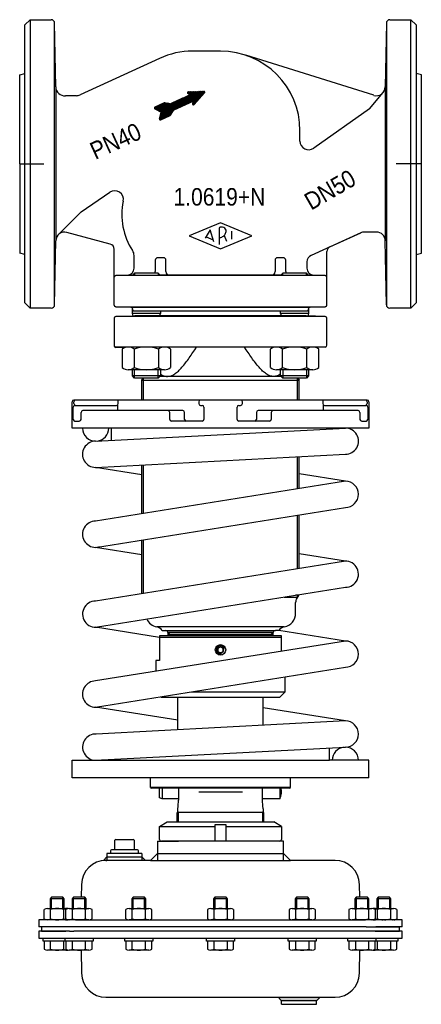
# Model space of a CAD drawing. Extents: x 961 to 1191, y -268 to 295.
import ezdxf
from ezdxf.enums import TextEntityAlignment as Align

# ---------------------------------------------------------------- set-up
doc = ezdxf.new("R2010")
doc.units = 0
doc.layers.get('0').update_dxf_attribs({"linetype": 'CONTINUOUS'})

# ---------------------------------------------------------------- blocks, each defined once
blk = doc.blocks.new('*X0')
at = {"color": 7}
for p, q in [((1064.6, 250.82), (1057.12, 253.59)), ((1064.71, 250.94), (1057.19, 253.73)), ((1064.82, 251.06), (1057.31, 253.84)), ((1064.93, 251.18), (1057.51, 253.93)), ((1065.04, 251.3), (1057.89, 253.95)), ((1065.15, 251.42), (1058.3, 253.96)), ((1065.25, 251.54), (1058.7, 253.97)), ((1065.36, 251.66), (1059.1, 253.98)), ((1065.47, 251.78), (1059.5, 253.99)), ((1065.58, 251.9), (1059.9, 254)), ((1065.69, 252.02), (1060.3, 254.01)), ((1065.8, 252.14), (1060.7, 254.02)), ((1065.91, 252.26), (1061.1, 254.04)), ((1066.02, 252.38), (1061.51, 254.05)), ((1066.12, 252.5), (1061.91, 254.06)), ((1066.23, 252.61), (1062.31, 254.07)), ((1066.34, 252.73), (1062.71, 254.08)), ((1066.45, 252.85), (1063.11, 254.09)), ((1066.56, 252.97), (1063.51, 254.1)), ((1066.67, 253.09), (1063.91, 254.11)), ((1066.78, 253.21), (1064.31, 254.13)), ((1066.89, 253.33), (1064.72, 254.14)), ((1066.98, 253.46), (1065.12, 254.15)), ((1067.03, 253.6), (1065.52, 254.16)), ((1067.03, 253.76), (1065.92, 254.17)), ((1066.96, 253.94), (1066.32, 254.18)), ((1054.46, 245.94), (1049.15, 247.91)), ((1054.65, 246.03), (1049.34, 248)), ((1054.84, 246.12), (1049.54, 248.08)), ((1055.03, 246.21), (1049.73, 248.17)), ((1055.23, 246.3), (1049.92, 248.26)), ((1055.42, 246.38), (1050.12, 248.35)), ((1055.61, 246.47), (1050.31, 248.44)), ((1055.81, 246.56), (1050.5, 248.53)), ((1056, 246.65), (1050.69, 248.62)), ((1056.19, 246.74), (1050.89, 248.7)), ((1056.38, 246.83), (1051.08, 248.79)), ((1056.58, 246.92), (1051.27, 248.88)), ((1056.77, 247), (1051.47, 248.97)), ((1056.96, 247.09), (1051.66, 249.06)), ((1057.16, 247.18), (1051.85, 249.15)), ((1057.35, 247.27), (1052.04, 249.24)), ((1057.54, 247.36), (1052.24, 249.32)), ((1057.73, 247.45), (1052.43, 249.41)), ((1057.93, 247.54), (1052.62, 249.5)), ((1058.12, 247.62), (1052.81, 249.59)), ((1058.31, 247.71), (1053.01, 249.68)), ((1058.5, 247.8), (1053.2, 249.77)), ((1058.7, 247.89), (1053.39, 249.86)), ((1058.89, 247.98), (1053.59, 249.94)), ((1059.08, 248.07), (1053.78, 250.03)), ((1059.28, 248.15), (1053.97, 250.12)), ((1059.47, 248.24), (1054.16, 250.21)), ((1059.66, 248.33), (1054.36, 250.3)), ((1059.85, 248.42), (1054.55, 250.39)), ((1060.05, 248.51), (1054.74, 250.47)), ((1061.99, 247.95), (1054.94, 250.56)), ((1062.1, 248.07), (1055.13, 250.65)), ((1062.21, 248.19), (1055.32, 250.74)), ((1062.32, 248.31), (1055.51, 250.83)), ((1062.43, 248.43), (1055.71, 250.92)), ((1062.53, 248.55), (1055.9, 251.01)), ((1062.64, 248.67), (1056.09, 251.09)), ((1062.75, 248.79), (1056.29, 251.18)), ((1062.86, 248.91), (1056.48, 251.27)), ((1062.97, 249.03), (1056.67, 251.36)), ((1063.08, 249.14), (1056.86, 251.45)), ((1063.19, 249.26), (1057.06, 251.54)), ((1064.49, 250.7), (1057.1, 253.44)), ((1064.38, 250.58), (1057.13, 253.27)), ((1063.3, 249.38), (1057.25, 251.63)), ((1064.28, 250.46), (1057.28, 253.05)), ((1063.4, 249.5), (1057.44, 251.71)), ((1063.51, 249.62), (1057.63, 251.8)), ((1064.17, 250.34), (1057.75, 252.72)), ((1063.62, 249.74), (1057.83, 251.89)), ((1063.73, 249.86), (1058.02, 251.98)), ((1063.84, 249.98), (1058.21, 252.07)), ((1064.06, 250.22), (1058.23, 252.38)), ((1063.95, 250.1), (1058.41, 252.16)), ((1061.45, 247.35), (1060.09, 247.85)), ((1061.56, 247.47), (1060.11, 248.01)), ((1061.66, 247.59), (1060.12, 248.16)), ((1061.77, 247.71), (1060.14, 248.31)), ((1061.88, 247.83), (1060.15, 248.47)), ((1047.77, 241.22), (1038.22, 244.76)), ((1047.85, 241.35), (1038.24, 244.91)), ((1047.69, 241.09), (1038.25, 244.59)), ((1047.93, 241.48), (1038.3, 245.05)), ((1047.61, 240.96), (1038.41, 244.37)), ((1048.01, 241.61), (1038.42, 245.17)), ((1048.09, 241.74), (1038.6, 245.26)), ((1048.17, 241.87), (1038.79, 245.35)), ((1048.25, 242), (1038.98, 245.44)), ((1048.33, 242.13), (1039.17, 245.53)), ((1047.53, 240.83), (1039.3, 243.88)), ((1048.41, 242.26), (1039.37, 245.62)), ((1048.49, 242.39), (1039.56, 245.7)), ((1048.57, 242.52), (1039.75, 245.79)), ((1048.65, 242.65), (1039.95, 245.88)), ((1048.73, 242.78), (1040.14, 245.97)), ((1047.45, 240.7), (1040.23, 243.38)), ((1048.81, 242.91), (1040.33, 246.06)), ((1048.89, 243.04), (1040.52, 246.15)), ((1048.97, 243.17), (1040.72, 246.24)), ((1049.05, 243.3), (1040.91, 246.32)), ((1049.14, 243.43), (1041.1, 246.41)), ((1047.37, 240.57), (1041.16, 242.87)), ((1049.26, 243.55), (1041.29, 246.5)), ((1049.44, 243.64), (1041.49, 246.59)), ((1049.64, 243.73), (1041.68, 246.68)), ((1049.83, 243.82), (1041.87, 246.77)), ((1047.08, 240.36), (1041.96, 242.26)), ((1047.26, 240.45), (1041.99, 242.4)), ((1050.02, 243.91), (1042.07, 246.86)), ((1050.22, 243.99), (1042.26, 246.94)), ((1050.41, 244.08), (1042.45, 247.03)), ((1050.6, 244.17), (1042.64, 247.12)), ((1050.79, 244.26), (1042.84, 247.21)), ((1050.99, 244.35), (1043.03, 247.3)), ((1051.18, 244.44), (1043.22, 247.39)), ((1051.37, 244.53), (1043.42, 247.47)), ((1051.56, 244.61), (1043.61, 247.56)), ((1051.76, 244.7), (1043.8, 247.65)), ((1051.95, 244.79), (1044.09, 247.7)), ((1052.14, 244.88), (1044.85, 247.58)), ((1052.34, 244.97), (1045.6, 247.46)), ((1052.53, 245.06), (1046.36, 247.34)), ((1052.72, 245.15), (1047.11, 247.22)), ((1052.91, 245.23), (1047.61, 247.2)), ((1053.11, 245.32), (1047.8, 247.29)), ((1053.3, 245.41), (1048, 247.38)), ((1053.49, 245.5), (1048.19, 247.47)), ((1053.69, 245.59), (1048.38, 247.55)), ((1053.88, 245.68), (1048.57, 247.64)), ((1054.07, 245.76), (1048.77, 247.73)), ((1054.26, 245.85), (1048.96, 247.82)), ((1060.9, 246.75), (1060.02, 247.08)), ((1061.01, 246.87), (1060.03, 247.23)), ((1061.12, 246.99), (1060.05, 247.39)), ((1060.77, 246.64), (1060.05, 246.91)), ((1061.23, 247.11), (1060.06, 247.54)), ((1061.34, 247.23), (1060.08, 247.7)), ((1060.51, 246.58), (1060.2, 246.69)), ((1042.07, 238.05), (1041.14, 238.4)), ((1042.26, 238.14), (1041.16, 238.55)), ((1041.88, 237.97), (1041.17, 238.23)), ((1042.46, 238.23), (1041.19, 238.7)), ((1042.65, 238.32), (1041.22, 238.85)), ((1042.84, 238.41), (1041.25, 239)), ((1043.04, 238.5), (1041.29, 239.15)), ((1043.23, 238.59), (1041.32, 239.29)), ((1041.61, 237.91), (1041.33, 238.01)), ((1043.42, 238.67), (1041.35, 239.44)), ((1043.61, 238.76), (1041.38, 239.59)), ((1043.81, 238.85), (1041.41, 239.74)), ((1044, 238.94), (1041.45, 239.89)), ((1044.19, 239.03), (1041.48, 240.03)), ((1044.38, 239.12), (1041.51, 240.18)), ((1044.58, 239.21), (1041.54, 240.33)), ((1044.77, 239.29), (1041.57, 240.48)), ((1044.96, 239.38), (1041.61, 240.63)), ((1045.16, 239.47), (1041.64, 240.77)), ((1045.35, 239.56), (1041.67, 240.92)), ((1045.54, 239.65), (1041.7, 241.07)), ((1045.73, 239.74), (1041.73, 241.22)), ((1045.93, 239.82), (1041.77, 241.37)), ((1046.12, 239.91), (1041.8, 241.52)), ((1046.31, 240), (1041.83, 241.66)), ((1046.51, 240.09), (1041.86, 241.81)), ((1046.7, 240.18), (1041.89, 241.96)), ((1046.89, 240.27), (1041.93, 242.11))]:
    blk.add_line(p, q, dxfattribs=at)
blk = doc.blocks.new('DMA160', base_point=(972.03, -267.97))
at = {"color": 7}
for p, q in [((1041.16, -166.18), (1045.53, -163.66)), ((1041.16, -166.18), (1073.03, -166.18)), ((1041.16, -173.66), (1041.16, -166.18)), ((1045.53, -163.66), (1106.53, -163.66)), ((1073.03, -174.66), (1073.03, -165.16)), ((1073.03, -165.16), (1079.03, -165.16)), ((1079.03, -165.16), (1079.03, -174.66)), ((1079.03, -166.18), (1110.9, -166.18)), ((1110.9, -166.18), (1106.53, -163.66)), ((1110.9, -166.18), (1110.9, -173.66)), ((1015.53, -179.66), (1015.53, -174.16)), ((1016.03, -173.66), (1026.03, -173.66)), ((1026.53, -174.16), (1026.53, -179.66)), ((1013.03, -180.16), (1013.03, -181.66)), ((1028.53, -179.66), (1013.53, -179.66)), ((1029.03, -181.66), (1029.03, -180.16)), ((1040.03, -174.66), (1051.98, -174.66)), ((1040.03, -174.66), (1040.03, -181.66)), ((1073.03, -174.66), (1042.16, -174.66)), ((1112.03, -174.66), (1051.98, -174.66)), ((1109.9, -174.66), (1079.03, -174.66)), ((1112.03, -181.66), (1112.03, -174.66)), ((1011.03, -183.66), (1009.03, -185.66)), ((1011.03, -185.66), (1009.03, -185.66)), ((1010.45, -185.66), (1011.03, -185.66)), ((1011.03, -181.66), (1011.03, -183.66)), ((1031.03, -181.66), (1011.03, -181.66)), ((1011.03, -183.66), (1031.03, -183.66)), ((1011.03, -183.66), (1011.03, -185.66)), ((1031.03, -185.66), (1011.03, -185.66)), ((1031.03, -181.66), (1031.03, -185.66)), ((1031.03, -183.66), (1031.03, -185.66)), ((1031.03, -183.66), (1033.03, -185.66)), ((1036.03, -185.66), (1031.03, -185.66)), ((1040.03, -181.66), (1036.03, -185.66)), ((1036.03, -185.66), (1116.03, -185.66)), ((1040.03, -181.66), (1112.03, -181.66)), ((1040.03, -181.66), (1040.03, -185.66)), ((1116.03, -185.66), (1112.03, -181.66)), ((1112.03, -185.66), (1112.03, -181.66)), ((1141.61, -185.66), (1116.03, -185.66)), ((996.45, -199.41), (996.32, -206.76)), ((1155.73, -206.76), (1155.6, -199.41)), ((979.33, -206.76), (978.53, -207.56)), ((986.53, -207.56), (978.53, -207.56)), ((978.53, -207.56), (978.53, -213.15)), ((979.33, -213.15), (979.33, -206.76)), ((985.73, -206.76), (979.33, -206.76)), ((985.73, -213.15), (985.73, -206.76)), ((986.53, -207.56), (985.73, -206.76)), ((986.53, -213.15), (986.53, -207.56)), ((991.85, -206.76), (991.05, -207.56)), ((991.05, -207.56), (991.05, -213.15)), ((999.05, -207.56), (991.05, -207.56)), ((991.85, -213.15), (991.85, -206.76)), ((998.25, -206.76), (991.85, -206.76)), ((998.25, -213.15), (998.25, -206.76)), ((999.05, -207.56), (998.25, -206.76)), ((999.05, -213.15), (999.05, -207.56)), ((1026.08, -206.76), (1025.28, -207.56)), ((1033.28, -207.56), (1025.28, -207.56)), ((1025.28, -207.56), (1025.28, -213.15)), ((1026.08, -213.15), (1026.08, -206.76)), ((1032.48, -206.76), (1026.08, -206.76)), ((1032.48, -213.15), (1032.48, -206.76)), ((1033.28, -207.56), (1032.48, -206.76)), ((1033.28, -213.15), (1033.28, -207.56)), ((1072.83, -206.76), (1072.03, -207.56)), ((1072.03, -207.56), (1072.03, -213.15)), ((1080.03, -207.56), (1072.03, -207.56)), ((1072.83, -206.76), (1072.83, -213.15)), ((1079.23, -206.76), (1072.83, -206.76)), ((1079.23, -206.76), (1079.23, -213.15)), ((1080.03, -207.56), (1079.23, -206.76)), ((1080.03, -213.15), (1080.03, -207.56)), ((1119.58, -206.76), (1118.78, -207.56)), ((1126.78, -207.56), (1118.78, -207.56)), ((1118.78, -207.56), (1118.78, -213.15)), ((1125.98, -206.76), (1119.58, -206.76)), ((1119.58, -206.76), (1119.58, -213.15)), ((1126.78, -207.56), (1125.98, -206.76)), ((1125.98, -206.76), (1125.98, -213.15)), ((1126.78, -213.15), (1126.78, -207.56)), ((1153.8, -206.76), (1153, -207.56)), ((1153, -207.56), (1153, -213.15)), ((1161, -207.56), (1153, -207.56)), ((1153.8, -206.76), (1153.8, -213.15)), ((1160.2, -206.76), (1153.8, -206.76)), ((1160.2, -206.76), (1160.2, -213.15)), ((1161, -207.56), (1160.2, -206.76)), ((1161, -213.15), (1161, -207.56)), ((1166.33, -206.76), (1165.53, -207.56)), ((1173.53, -207.56), (1165.53, -207.56)), ((1165.53, -207.56), (1165.53, -213.15)), ((1172.73, -206.76), (1166.33, -206.76)), ((1166.33, -206.76), (1166.33, -213.15)), ((1173.53, -207.56), (1172.73, -206.76)), ((1172.73, -206.76), (1172.73, -213.15)), ((1173.53, -213.15), (1173.53, -207.56)), ((975.02, -218.99), (975.02, -213.82)), ((976.9, -213.15), (988.16, -213.15)), ((978.77, -218.99), (978.77, -213.82)), ((986.28, -218.99), (986.28, -213.82)), ((987.55, -218.99), (987.55, -213.82)), ((989.42, -213.15), (1000.68, -213.15)), ((991.3, -218.99), (991.3, -213.82)), ((998.81, -218.99), (998.81, -213.82)), ((1002.56, -218.99), (1002.56, -213.82)), ((1021.77, -218.99), (1021.77, -213.82)), ((1023.65, -213.15), (1034.91, -213.15)), ((1025.52, -218.99), (1025.52, -213.82)), ((1033.03, -218.99), (1033.03, -213.82)), ((1036.78, -218.99), (1036.78, -213.82)), ((1068.52, -213.82), (1068.52, -218.99)), ((1070.4, -213.15), (1081.66, -213.15)), ((1072.27, -213.82), (1072.27, -218.99)), ((1079.78, -213.82), (1079.78, -218.99)), ((1083.53, -213.82), (1083.53, -218.99)), ((1115.27, -213.82), (1115.27, -218.99)), ((1117.15, -213.15), (1128.41, -213.15)), ((1119.02, -213.82), (1119.02, -218.99)), ((1126.53, -213.82), (1126.53, -218.99)), ((1130.28, -213.82), (1130.28, -218.99)), ((1149.49, -213.82), (1149.49, -218.99)), ((1151.37, -213.15), (1162.63, -213.15)), ((1153.25, -213.82), (1153.25, -218.99)), ((1160.75, -213.82), (1160.75, -218.99)), ((1163.9, -213.15), (1175.16, -213.15)), ((1164.51, -213.82), (1164.51, -218.99)), ((1165.77, -213.82), (1165.77, -218.99)), ((1173.28, -213.82), (1173.28, -218.99)), ((1177.03, -213.82), (1177.03, -218.99)), ((972.03, -219.65), (972.03, -223.66)), ((976.9, -219.65), (972.03, -219.65)), ((988.16, -219.65), (976.9, -219.65)), ((993.07, -219.66), (987.03, -219.65)), ((1000.68, -219.65), (989.42, -219.65)), ((991.05, -219.65), (991.05, -219.66)), ((991.85, -219.66), (991.85, -219.65)), ((993.07, -219.66), (1158.98, -219.66)), ((998.25, -219.66), (998.25, -219.65)), ((999.05, -219.66), (999.05, -219.65)), ((1034.91, -219.65), (1023.65, -219.65)), ((1025.28, -219.65), (1025.28, -219.66)), ((1026.08, -219.66), (1026.08, -219.65)), ((1032.48, -219.66), (1032.48, -219.65)), ((1033.28, -219.66), (1033.28, -219.65)), ((1081.66, -219.65), (1070.4, -219.65)), ((1072.03, -219.65), (1072.03, -219.66)), ((1072.83, -219.65), (1072.83, -219.66)), ((1079.23, -219.65), (1079.23, -219.66)), ((1080.03, -219.66), (1080.03, -219.65)), ((1128.41, -219.65), (1117.15, -219.65)), ((1118.78, -219.65), (1118.78, -219.66)), ((1119.58, -219.65), (1119.58, -219.66)), ((1125.98, -219.65), (1125.98, -219.66)), ((1126.78, -219.66), (1126.78, -219.65)), ((1162.63, -219.65), (1151.37, -219.65)), ((1153, -219.65), (1153, -219.66)), ((1153.8, -219.65), (1153.8, -219.66)), ((1160.2, -219.65), (1160.2, -219.66)), ((1161, -219.66), (1161, -219.65)), ((1165.03, -219.65), (1161, -219.66)), ((1165.03, -219.65), (1163.9, -219.65)), ((1174.03, -219.64), (1165.03, -219.65)), ((1180.03, -219.64), (1174.03, -219.64)), ((1180.03, -223.65), (1180.03, -219.64)), ((1159.4, -223.66), (972.03, -223.66)), ((973.53, -223.66), (973.53, -226.16)), ((1159.4, -223.66), (1165.03, -223.66)), ((1174.03, -223.65), (1165.03, -223.66)), ((1165.03, -223.66), (1178.53, -223.66)), ((1166.33, -223.65), (1166.33, -223.66)), ((1172.73, -223.65), (1172.73, -223.66)), ((1173.53, -223.66), (1173.53, -223.65)), ((1180.03, -223.65), (1174.03, -223.65)), ((1178.53, -226.16), (1178.53, -223.66)), ((972.03, -226.16), (972.03, -230.16)), ((989.53, -226.16), (972.03, -226.16)), ((972.03, -230.16), (987.03, -230.16)), ((973.53, -226.16), (987.53, -226.16)), ((974.53, -230.16), (990.53, -230.16)), ((974.53, -231.76), (974.53, -230.16)), ((987.03, -230.16), (993.07, -230.15)), ((987.05, -230.16), (1003.05, -230.16)), ((987.05, -231.76), (987.05, -230.16)), ((989.53, -226.16), (992.03, -226.16)), ((991.05, -230.16), (991.05, -230.16)), ((1160.03, -226.16), (992.03, -226.16)), ((993.07, -230.15), (1158.98, -230.15)), ((999.05, -230.16), (999.05, -230.15)), ((1003.05, -230.16), (1003.05, -231.76)), ((1021.28, -230.16), (1037.28, -230.16)), ((1021.28, -231.76), (1021.28, -230.16)), ((1025.28, -230.15), (1025.28, -230.16)), ((1033.28, -230.16), (1033.28, -230.15)), ((1037.28, -230.16), (1037.28, -231.76)), ((1068.03, -230.16), (1084.03, -230.16)), ((1068.03, -231.76), (1068.03, -230.16)), ((1072.03, -230.15), (1072.03, -230.16)), ((1080.03, -230.16), (1080.03, -230.15)), ((1084.03, -230.16), (1084.03, -231.76)), ((1114.78, -230.16), (1130.78, -230.16)), ((1114.78, -231.76), (1114.78, -230.16)), ((1118.78, -230.15), (1118.78, -230.16)), ((1126.78, -230.16), (1126.78, -230.15)), ((1130.78, -230.16), (1130.78, -231.76)), ((1149, -230.16), (1165, -230.16)), ((1149, -231.76), (1149, -230.16)), ((1153, -230.15), (1153, -230.16)), ((1158.98, -230.15), (1165.03, -230.16)), ((1162.53, -226.16), (1160.03, -226.16)), ((1161, -230.16), (1161, -230.16)), ((1180.03, -226.16), (1162.53, -226.16)), ((1164.53, -226.16), (1178.53, -226.16)), ((1165, -230.16), (1165.03, -230.16)), ((1165, -230.16), (1165, -231.76)), ((1165.03, -230.16), (1177.53, -230.16)), ((1165.03, -230.16), (1180.03, -230.16)), ((1177.53, -230.16), (1177.53, -231.76)), ((1180.03, -230.16), (1180.03, -226.16)), ((987.05, -231.76), (974.53, -231.76)), ((975.02, -231.76), (975.02, -236.39)), ((978.77, -236.39), (978.77, -231.76)), ((986.28, -236.39), (986.28, -231.76)), ((990.44, -231.76), (987.05, -231.76)), ((987.55, -231.76), (987.55, -236.39)), ((990.45, -231.76), (987.55, -231.76)), ((1003.05, -231.76), (990.45, -231.76)), ((999.05, -231.76), (990.53, -231.76)), ((991.3, -236.39), (991.3, -231.76)), ((998.81, -236.39), (998.81, -231.76)), ((999.25, -231.76), (999.05, -231.76)), ((1002.56, -231.76), (999.25, -231.76)), ((1002.56, -236.39), (1002.56, -231.76)), ((1037.28, -231.76), (1021.28, -231.76)), ((1036.78, -231.76), (1021.77, -231.76)), ((1021.77, -231.76), (1021.77, -236.39)), ((1025.52, -236.39), (1025.52, -231.76)), ((1033.03, -236.39), (1033.03, -231.76)), ((1036.78, -236.39), (1036.78, -231.76)), ((1084.03, -231.76), (1068.03, -231.76)), ((1083.53, -231.76), (1068.52, -231.76)), ((1068.52, -231.76), (1068.52, -236.39)), ((1072.27, -231.76), (1072.27, -236.39)), ((1079.78, -231.76), (1079.78, -236.39)), ((1083.53, -236.39), (1083.53, -231.76)), ((1130.78, -231.76), (1114.78, -231.76)), ((1118.58, -231.76), (1115.27, -231.76)), ((1115.27, -231.76), (1115.27, -236.39)), ((1118.78, -231.76), (1118.58, -231.76)), ((1130.28, -231.76), (1118.78, -231.76)), ((1119.02, -231.76), (1119.02, -236.39)), ((1126.53, -231.76), (1126.53, -236.39)), ((1130.28, -236.39), (1130.28, -231.76)), ((1161.53, -231.76), (1149, -231.76)), ((1152.8, -231.76), (1149.49, -231.76)), ((1149.49, -231.76), (1149.49, -236.39)), ((1153, -231.76), (1152.8, -231.76)), ((1161.53, -231.76), (1153, -231.76)), ((1153.25, -231.76), (1153.25, -236.39)), ((1160.75, -231.76), (1160.75, -236.39)), ((1177.53, -231.76), (1161.53, -231.76)), ((1164.51, -231.76), (1162.02, -231.76)), ((1164.51, -236.39), (1164.51, -231.76)), ((1165, -231.76), (1164.51, -231.76)), ((1165.77, -231.76), (1165.77, -236.39)), ((1173.28, -231.76), (1173.28, -236.39)), ((1177.03, -236.39), (1177.03, -231.76)), ((988.16, -237.06), (976.9, -237.06)), ((1000.68, -237.06), (989.42, -237.06)), ((996.22, -237), (996.45, -250.22)), ((1034.91, -237.06), (1023.65, -237.06)), ((1081.66, -237.06), (1070.4, -237.06)), ((1128.41, -237.06), (1117.15, -237.06)), ((1162.63, -237.06), (1151.37, -237.06)), ((1155.6, -250.22), (1155.83, -237)), ((1175.16, -237.06), (1163.9, -237.06)), ((1010.45, -263.97), (1109.03, -263.97)), ((1109.03, -263.97), (1133.03, -263.97)), ((1111.03, -265.97), (1109.03, -263.97)), ((1133.03, -263.97), (1131.03, -265.97)), ((1133.03, -263.97), (1141.61, -263.97)), ((1131.03, -265.97), (1111.03, -265.97)), ((1111.03, -267.97), (1111.03, -265.97)), ((1111.03, -267.97), (1131.03, -267.97)), ((1131.03, -267.97), (1131.03, -265.97))]:
    blk.add_line(p, q, dxfattribs=at)
for centre, radius, start, end in [((1016.03, -174.16), 0.5, 90, 180), ((1026.03, -174.16), 0.5, 0, 90), ((1042.16, -173.66), 1, 180, 270), ((1109.9, -173.66), 1, 270, 0), ((1013.53, -180.16), 0.5, 90, 180), ((1028.53, -180.16), 0.5, 0, 90), ((1010.45, -199.66), 14, 90, 179), ((1141.61, -199.66), 14, 1, 90), ((976.9, -216.14), 2.99, 51.0528, 128.9472), ((982.53, -224.1), 10.94, 69.9474, 110.0526), ((988.16, -216.14), 2.99, 77.7343, 128.9472), ((989.42, -216.14), 2.99, 51.0528, 128.9472), ((995.05, -224.1), 10.94, 69.9474, 110.0526), ((1000.68, -216.14), 2.99, 51.0528, 128.9472), ((1023.65, -216.14), 2.99, 51.0528, 128.9472), ((1029.28, -224.1), 10.94, 69.9474, 110.0526), ((1034.91, -216.14), 2.99, 51.0528, 128.9472), ((1070.4, -216.14), 2.99, 51.0528, 128.9472), ((1076.03, -224.1), 10.94, 69.9474, 110.0526), ((1081.66, -216.14), 2.99, 51.0528, 128.9472), ((1117.15, -216.14), 2.99, 51.0528, 128.9472), ((1122.78, -224.1), 10.94, 69.9474, 110.0526), ((1128.41, -216.14), 2.99, 51.0528, 128.9472), ((1151.37, -216.14), 2.99, 51.0528, 128.9472), ((1157, -224.1), 10.94, 69.9474, 110.0526), ((1162.63, -216.14), 2.99, 51.0528, 128.9472), ((1163.9, -216.14), 2.99, 51.0528, 102.2657), ((1169.53, -224.1), 10.94, 69.9474, 110.0526), ((1175.16, -216.14), 2.99, 51.0528, 128.9472), ((976.9, -216.67), 2.99, 231.0528, 308.9472), ((982.53, -208.71), 10.94, 249.9474, 290.0526), ((988.16, -216.67), 2.99, 231.0528, 282.2657), ((989.42, -216.67), 2.99, 231.0528, 308.9472), ((995.05, -208.71), 10.94, 249.9474, 290.0526), ((1000.68, -216.67), 2.99, 231.0528, 308.9472), ((1023.65, -216.67), 2.99, 231.0528, 308.9472), ((1029.28, -208.71), 10.94, 249.9474, 290.0526), ((1034.91, -216.67), 2.99, 231.0528, 308.9472), ((1070.4, -216.67), 2.99, 231.0528, 308.9472), ((1076.03, -208.71), 10.94, 249.9474, 290.0526), ((1081.66, -216.67), 2.99, 231.0528, 308.9472), ((1117.15, -216.67), 2.99, 231.0528, 308.9472), ((1122.78, -208.71), 10.94, 249.9474, 290.0526), ((1128.41, -216.67), 2.99, 231.0528, 308.9472), ((1151.37, -216.67), 2.99, 231.0528, 308.9472), ((1157, -208.71), 10.94, 249.9474, 290.0526), ((1162.63, -216.67), 2.99, 231.0528, 308.9472), ((1163.9, -216.67), 2.99, 257.7343, 308.9472), ((1169.53, -208.71), 10.94, 249.9474, 268.2442), ((1169.53, -208.71), 10.94, 271.8972, 290.0526), ((1175.16, -216.67), 2.99, 231.0528, 265.0561), ((1175.16, -216.67), 2.99, 274.9439, 308.9472), ((1163.53, -226.16), 1, 359.9999999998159, 0), ((976.9, -234.07), 2.99, 231.0528, 308.9472), ((982.53, -226.11), 10.94, 249.9474, 290.0526), ((988.16, -234.07), 2.99, 231.0528, 282.2657), ((989.42, -234.07), 2.99, 231.0528, 308.9472), ((995.05, -226.11), 10.94, 249.9474, 290.0526), ((1000.68, -234.07), 2.99, 231.0528, 308.9472), ((1023.65, -234.07), 2.99, 231.0528, 308.9472), ((1029.28, -226.11), 10.94, 249.9474, 290.0526), ((1034.91, -234.07), 2.99, 231.0528, 308.9472), ((1070.4, -234.07), 2.99, 231.0528, 308.9472), ((1076.03, -226.11), 10.94, 249.9474, 290.0526), ((1081.66, -234.07), 2.99, 231.0528, 308.9472), ((1117.15, -234.07), 2.99, 231.0528, 308.9472), ((1122.78, -226.11), 10.94, 249.9474, 290.0526), ((1128.41, -234.07), 2.99, 231.0528, 308.9472), ((1151.37, -234.07), 2.99, 231.0528, 308.9472), ((1157, -226.11), 10.94, 249.9474, 290.0526), ((1162.63, -234.07), 2.99, 231.0528, 308.9472), ((1163.9, -234.07), 2.99, 257.7343, 308.9472), ((1169.53, -226.11), 10.94, 249.9474, 290.0526), ((1175.16, -234.07), 2.99, 231.0528, 308.9472), ((1010.45, -249.97), 14, 181, 270), ((1141.61, -249.97), 14, 270, 359)]:
    blk.add_arc(centre, radius, start, end, dxfattribs=at)
blk.add_solid([(1131.03, -265.97), (1133.03, -263.97), (1111.03, -265.97), (1109.03, -263.97)], dxfattribs=at)

msp = doc.modelspace()

# ---------------------------------------------------------------- linework, layer by layer
at = {"color": 7}
for p, q in [((964.03, 292.27), (967.03, 295.27)), ((967.03, 295.27), (967.03, 130.27)), ((967.03, 295.27), (979.06, 295.27)), ((981.06, 132.23), (981.06, 293.3)), ((981.7, 256.77), (981.06, 293.3)), ((1170.99, 293.3), (1170.35, 256.77)), ((1170.99, 293.3), (1170.99, 132.23)), ((1172.99, 295.27), (1185.03, 295.27)), ((1188.03, 292.27), (1185.03, 295.27)), ((1185.03, 130.27), (1185.03, 295.27)), ((964.03, 133.27), (964.03, 292.27)), ((1188.03, 292.27), (1188.03, 133.27)), ((1076.03, 277.27), (1060.03, 277.27)), ((1041.04, 273.12), (995.61, 252.26)), ((1163.86, 252), (1090.47, 274.92)), ((961.03, 263.77), (964.03, 264.57)), ((1191.03, 263.77), (1188.03, 264.57)), ((981.7, 256.77), (981.7, 168.77)), ((1057.59, 253.94), (1066.52, 254.19)), ((1161.39, 244.27), (1169.18, 253.55)), ((1169.18, 253.55), (1169.18, 253.55)), ((1170.35, 256.77), (1170.35, 168.77)), ((993.52, 251.8), (987.27, 251.8)), ((1047.66, 247.22), (1058.49, 252.2)), ((1060.16, 248.56), (1049.33, 243.59)), ((1058.49, 252.2), (1057.31, 253.03)), ((1060.16, 248.56), (1060.02, 247.12)), ((1066.9, 253.35), (1060.89, 246.74)), ((1038.48, 244.33), (1041.99, 242.42)), ((1038.51, 245.22), (1043.82, 247.66)), ((1041.15, 238.51), (1041.99, 242.42)), ((1044.11, 247.7), (1047.37, 247.18)), ((1047.38, 240.58), (1049.11, 243.39)), ((1161.39, 244.27), (1129.4, 221.75)), ((1041.85, 237.95), (1047.16, 240.39)), ((1121.53, 225.84), (1121.53, 231.77)), ((996.17, 185.28), (1012.59, 196.56)), ((996.17, 185.28), (983.52, 172.63)), ((1076.03, 179.13), (1058.03, 171.63)), ((1070.16, 175.08), (1067.34, 170.2)), ((1072.3, 168.13), (1070.12, 175.09)), ((1075.2, 175.77), (1075.2, 166.73)), ((1094.03, 171.63), (1076.03, 179.13)), ((1012.9, 166.93), (988.03, 173.59)), ((1058.03, 171.63), (1076.03, 164.13)), ((1067.84, 171.08), (1071.91, 169.38)), ((1076.03, 164.13), (1094.03, 171.63)), ((1078.13, 171.91), (1079.52, 168.53)), ((1082.42, 174.37), (1082.42, 169.73)), ((1156.31, 173.32), (1127.88, 160.45)), ((1138.7, 165.35), (1156.31, 173.32)), ((1165.35, 173.77), (1158.37, 173.77)), ((981.06, 132.23), (981.7, 168.77)), ((1015.12, 132.01), (1015.12, 164.03)), ((1170.99, 132.23), (1170.35, 168.77)), ((964.03, 160.96), (961.03, 161.77)), ((1026.53, 153.08), (1026.53, 160.4)), ((1043.3, 159.13), (1040.17, 159.13)), ((1111.89, 159.13), (1108.76, 159.13)), ((1136.93, 148.88), (1136.93, 162.62)), ((1136.93, 132.01), (1136.93, 162.62)), ((1188.03, 160.96), (1191.03, 161.77)), ((1038.67, 157.63), (1038.67, 151.13)), ((1044.8, 151.13), (1044.8, 157.63)), ((1107.26, 157.63), (1107.26, 151.13)), ((1113.39, 151.13), (1113.39, 157.63)), ((1125.53, 156.8), (1125.53, 153.08)), ((1016.09, 148.91), (1024.58, 149.13)), ((1135.96, 148.91), (1016.09, 148.91)), ((1025.76, 149.13), (1024.58, 149.13)), ((1026.85, 150.23), (1025.6, 148.98)), ((1041.6, 148.98), (1025.6, 148.98)), ((1026.85, 150.23), (1026.85, 148.98)), ((1040.35, 150.23), (1026.85, 150.23)), ((1040.35, 150.23), (1040.35, 148.98)), ((1041.6, 148.98), (1040.35, 150.23)), ((1110.61, 149.13), (1041.45, 149.13)), ((1111.7, 150.23), (1110.45, 148.98)), ((1126.45, 148.98), (1110.45, 148.98)), ((1111.7, 148.98), (1111.7, 150.23)), ((1125.2, 150.23), (1111.7, 150.23)), ((1125.2, 148.98), (1125.2, 150.23)), ((1126.45, 148.98), (1125.2, 150.23)), ((1127.47, 149.13), (1126.3, 149.13)), ((1127.47, 149.13), (1135.96, 148.91)), ((964.03, 133.27), (967.03, 130.27)), ((979.06, 130.27), (967.03, 130.27)), ((1024.77, 130.79), (1016.09, 131.02)), ((1016.09, 131.02), (1135.96, 131.02)), ((1024.77, 130.79), (1127.29, 130.79)), ((1025.61, 130.28), (1025.6, 130.23)), ((1025.6, 127.23), (1025.6, 130.23)), ((1025.6, 130.23), (1025.64, 130.23)), ((1026.05, 128.77), (1025.71, 130.05)), ((1126.35, 130.05), (1126, 128.77)), ((1126.41, 130.23), (1126.45, 130.23)), ((1126.45, 130.23), (1126.44, 130.28)), ((1126.45, 130.23), (1126.45, 127.23)), ((1135.96, 131.02), (1127.29, 130.79)), ((1185.03, 130.27), (1172.99, 130.27)), ((1185.03, 130.27), (1188.03, 133.27)), ((1015.11, 124.48), (1015.11, 108.74)), ((1025.97, 125.74), (1016.08, 125.48)), ((1135.97, 125.48), (1016.08, 125.48)), ((1025.97, 125.74), (1025.6, 127.23)), ((1041.6, 127.23), (1025.6, 127.23)), ((1027.03, 125.77), (1025.97, 125.74)), ((1026.05, 128.77), (1126, 128.77)), ((1125.03, 125.77), (1027.03, 125.77)), ((1041.24, 125.77), (1041.6, 127.23)), ((1041.6, 128.77), (1041.6, 127.23)), ((1110.45, 127.23), (1110.45, 128.77)), ((1126.45, 127.23), (1110.45, 127.23)), ((1110.45, 127.23), (1110.82, 125.77)), ((1135.97, 125.48), (1125.03, 125.77)), ((1126.45, 127.23), (1126.08, 125.74)), ((1136.94, 109.01), (1136.94, 124.48)), ((1021.92, 107.86), (1016.08, 108.01)), ((1135.97, 108.01), (1016.08, 108.01)), ((1021.24, 107.65), (1016.09, 107.74)), ((1135.97, 108.01), (1130.13, 107.86)), ((1019.74, 106.78), (1019.74, 96.23)), ((1026.67, 106.78), (1026.67, 96.23)), ((1040.53, 106.78), (1040.53, 96.23)), ((1047.46, 106.78), (1047.46, 96.23)), ((1104.6, 96.23), (1104.6, 106.78)), ((1111.52, 96.23), (1111.52, 106.78)), ((1125.38, 96.23), (1125.38, 106.78)), ((1132.31, 96.23), (1132.31, 106.78)), ((1043.99, 95.01), (1023.21, 95.01)), ((1025.6, 91.48), (1025.6, 95.01)), ((1041.6, 91.48), (1025.6, 91.48)), ((1026.85, 90.23), (1025.6, 91.48)), ((1026.85, 90.23), (1026.85, 95.01)), ((1040.35, 90.23), (1026.85, 90.23)), ((1031.98, 77.64), (1031.98, 90.23)), ((1040.35, 90.23), (1040.35, 95.01)), ((1041.6, 91.48), (1040.35, 90.23)), ((1110.76, 91.17), (1041.29, 91.17)), ((1041.6, 95.01), (1041.6, 91.48)), ((1128.85, 95.01), (1108.06, 95.01)), ((1110.45, 91.48), (1110.45, 95.01)), ((1111.7, 90.23), (1110.45, 91.48)), ((1126.45, 91.48), (1110.45, 91.48)), ((1111.7, 95.01), (1111.7, 90.23)), ((1125.2, 90.23), (1111.7, 90.23)), ((1120.08, 77.64), (1120.08, 90.23)), ((1125.2, 95.01), (1125.2, 90.23)), ((1126.45, 91.48), (1125.2, 90.23)), ((1126.45, 95.01), (1126.45, 91.48)), ((1031.03, 77.64), (1031.03, 89.15)), ((1031.03, 89.15), (1121.03, 89.15)), ((1121.03, 89.13), (1121.03, 89.15)), ((1121.03, 77.64), (1121.03, 89.13)), ((991.03, 61.64), (991.03, 76.64)), ((991.69, 66.64), (991.69, 73.64)), ((1160.03, 77.64), (992.03, 77.64)), ((992.13, 75.64), (992.13, 76.64)), ((992.69, 74.64), (1016.51, 74.64)), ((1016.98, 74.75), (1016.98, 71.64)), ((1017.51, 75.64), (1017.51, 77.64)), ((1063.53, 76.64), (1063.53, 75.64)), ((1064.53, 74.64), (1065.53, 74.64)), ((1066.53, 73.64), (1066.53, 66.64)), ((1085.53, 66.64), (1085.53, 73.64)), ((1086.53, 74.64), (1087.53, 74.64)), ((1088.53, 75.64), (1088.53, 76.64)), ((1134.54, 77.64), (1134.54, 75.64)), ((1135.08, 71.64), (1135.08, 74.75)), ((1135.54, 74.64), (1159.49, 74.64)), ((1159.92, 76.64), (1159.92, 75.64)), ((1160.36, 73.64), (1160.36, 66.64)), ((1161.03, 76.64), (1161.03, 61.64)), ((996.15, 66.64), (996.15, 70.64)), ((1016.98, 71.64), (997.15, 71.64)), ((1045.03, 71.64), (1016.98, 71.64)), ((1054.43, 71.64), (1045.03, 71.64)), ((1046.95, 66.64), (1046.95, 70.64)), ((1055.43, 66.64), (1055.43, 70.64)), ((1096.62, 70.64), (1096.62, 66.64)), ((1106.1, 71.64), (1097.62, 71.64)), ((1105.1, 70.64), (1105.1, 66.64)), ((1135.08, 71.64), (1106.1, 71.64)), ((1154.9, 71.64), (1135.08, 71.64)), ((1155.9, 70.64), (1155.9, 66.64)), ((992.69, 65.64), (995.15, 65.64)), ((1065.53, 65.64), (1047.95, 65.64)), ((1104.1, 65.64), (1086.53, 65.64)), ((1156.9, 65.64), (1159.36, 65.64)), ((1013.53, 61.64), (991.03, 61.64)), ((1004.53, 54.14), (1147.53, 61.64)), ((1013.53, 54.61), (1013.53, 61.64)), ((1138.53, 61.64), (1013.53, 61.64)), ((1138.53, 61.64), (1147.53, 61.64)), ((1161.03, 61.64), (1138.53, 61.64)), ((1138.53, 61.64), (1138.53, 61.16)), ((1004.52, 54.14), (1004.53, 54.14)), ((1004.52, 39.14), (1147.52, 46.64)), ((1120.08, 26.89), (1120.08, 45.2)), ((1121.03, 27.04), (1121.03, 45.25)), ((1031.03, 12.66), (1031.03, 40.53)), ((1031.98, 12.81), (1031.98, 40.58)), ((1031.03, 34.9), (1004.52, 39.14)), ((1147.53, 31.28), (1121.03, 35.52)), ((1147.53, 31.28), (1004.53, 8.42)), ((1004.52, -6.58), (1147.52, 16.28)), ((1120.08, -18.82), (1120.08, 11.89)), ((1121.03, -18.67), (1121.03, 12.04)), ((1031.03, -33.06), (1031.03, -2.34)), ((1031.98, -32.91), (1031.98, -2.19)), ((1031.03, -10.82), (1004.52, -6.58)), ((1147.53, -14.44), (1121.03, -10.2)), ((1147.53, -14.44), (1004.53, -37.29)), ((1004.52, -52.29), (1147.52, -29.44)), ((1120.86, -33.7), (1119.7, -35.7)), ((1112.42, -35.05), (1120.08, -35.05)), ((1120.67, -34.01), (1118.89, -34.01)), ((1119.03, -44.22), (1119.03, -38.2)), ((1120.08, -35.05), (1120.08, -33.82)), ((1041.03, -58.13), (1004.52, -52.29)), ((1112.57, -52.07), (1039.49, -52.07)), ((1042.7, -54.23), (1107.53, -54.23)), ((1045.92, -55.17), (1106.13, -55.17)), ((1045.92, -55.17), (1046.98, -56.23)), ((1046.03, -57.23), (1046.03, -55.73)), ((1046.03, -56.23), (1106.03, -56.23)), ((1046.98, -57.23), (1046.98, -56.23)), ((1105.08, -56.23), (1106.13, -55.17)), ((1105.08, -57.23), (1105.08, -56.23)), ((1106.03, -55.73), (1106.03, -57.23)), ((1109.35, -54.23), (1107.53, -54.23)), ((1147.53, -60.15), (1109.46, -54.07)), ((1147.53, -60.15), (1004.53, -83.01)), ((1041.03, -57.23), (1041.03, -71.23)), ((1107.08, -57.23), (1041.03, -57.23)), ((1111.03, -58.23), (1041.03, -58.23)), ((1111.03, -57.23), (1107.08, -57.23)), ((1111.03, -65.99), (1111.03, -57.23)), ((1076.03, -63.5), (1074.53, -64.37)), ((1074.53, -64.37), (1074.53, -66.1)), ((1074.53, -66.1), (1076.03, -66.96)), ((1077.53, -64.37), (1076.03, -63.5)), ((1076.03, -66.96), (1077.53, -66.1)), ((1077.53, -66.1), (1077.53, -64.37)), ((1041.03, -71.23), (1039.03, -71.23)), ((1039.03, -71.23), (1039.03, -77.49)), ((1004.52, -98.01), (1147.52, -75.15)), ((1113.03, -89.23), (1113.03, -80.66)), ((1059.42, -89.23), (1113.03, -89.23)), ((1113.03, -89.23), (1110.03, -92.23)), ((1041.84, -92.04), (1042.03, -92.23)), ((1042.03, -92.23), (1110.03, -92.23)), ((1051.53, -110.92), (1051.53, -92.23)), ((1100.53, -108.34), (1100.53, -92.23)), ((1051.53, -105.52), (1004.52, -98.01)), ((1147.53, -105.86), (1100.53, -98.35)), ((1147.53, -105.86), (1004.92, -113.38)), ((1004.33, -128.36), (1147.52, -120.86)), ((1138.53, -128.36), (1138.53, -121.34)), ((1147.92, -120.88), (1147.52, -120.85)), ((991.03, -128.36), (1013.53, -128.36)), ((991.03, -138.36), (991.03, -128.36)), ((1013.53, -128.36), (1013.53, -127.88)), ((1013.53, -128.36), (1138.53, -128.36)), ((1140.03, -128.36), (1138.53, -128.36)), ((1155.03, -128.36), (1140.03, -128.36)), ((1161.03, -128.36), (1155.03, -128.36)), ((1161.03, -138.36), (1161.03, -128.36)), ((1161.03, -138.36), (991.03, -138.36)), ((1036.03, -143.86), (1036.03, -138.36)), ((1116.03, -143.86), (1116.03, -138.36)), ((1116.03, -143.86), (1036.03, -143.86)), ((1036.03, -143.86), (1036.53, -144.36)), ((1115.53, -144.36), (1036.53, -144.36)), ((1041.03, -149.94), (1041.03, -144.36)), ((1042.63, -144.36), (1042.63, -150.36)), ((1051.99, -144.36), (1051.99, -151.16)), ((1063.54, -146.44), (1088.54, -146.44)), ((1100.07, -151.16), (1100.07, -144.36)), ((1110.03, -144.36), (1110.03, -150.36)), ((1115.53, -144.36), (1116.03, -143.86)), ((1042.63, -150.36), (1041.03, -149.94)), ((1051.99, -150.36), (1042.63, -150.36)), ((1110.03, -150.36), (1100.07, -150.36)), ((1051.53, -158.16), (1051.53, -156.16)), ((1051.98, -158.16), (1051.53, -157.71)), ((1100.53, -157.71), (1100.08, -158.16)), ((1100.53, -156.16), (1100.53, -158.16)), ((1051.13, -163.66), (1051.13, -158.16)), ((1100.93, -158.16), (1051.13, -158.16)), ((1051.98, -163.66), (1051.98, -158.16)), ((1100.08, -158.16), (1100.08, -163.66)), ((1100.93, -163.66), (1100.93, -158.16))]:
    msp.add_line(p, q, dxfattribs=at)
at = {"color": 1}
for p, q in [((961.03, 212.77), (961.03, 263.77)), ((1191.03, 212.77), (1191.03, 263.77)), ((961.03, 212.77), (974.95, 212.77)), ((961.03, 212.77), (961.03, 161.77)), ((1191.03, 212.77), (1176.64, 212.77)), ((1191.03, 161.77), (1191.03, 212.77))]:
    msp.add_line(p, q, dxfattribs=at)
at = {"color": 7}
for points in [[(1041.6, 92.52, 0.05813), (1043.61, 91.52, 0.081656), (1045.62, 91.17), (1046.66, 91.27, 0.075295), (1048.75, 92, 0.050995), (1050.83, 93.38, 0.032956), (1052.91, 95.3, 0.021194), (1055, 97.66, 0.013428), (1057.08, 100.37, 0.007947), (1059.16, 103.33, 0.003698), (1061.25, 106.43), (1062.29, 108.01)], [(1110.45, 92.52, -0.05813), (1108.44, 91.52, -0.081656), (1106.43, 91.17), (1105.39, 91.27, -0.075295), (1103.31, 92, -0.050995), (1101.22, 93.38, -0.032956), (1099.14, 95.3, -0.021194), (1097.06, 97.66, -0.013428), (1094.97, 100.37, -0.007947), (1092.89, 103.33, -0.003698), (1090.8, 106.43), (1089.76, 108.01)], [(1051.53, -156.16, 0.014289), (1051.67, -155.59), (1051.73, -155.21, 0.019106), (1051.81, -154.46), (1051.83, -154.08, 0.000239), (1051.91, -152.52), (1051.95, -151.84), (1051.99, -151.16)], [(1100.53, -156.16, -0.014289), (1100.38, -155.59), (1100.32, -155.21, -0.019106), (1100.25, -154.46), (1100.22, -154.08, -0.000239), (1100.14, -152.52), (1100.11, -151.84), (1100.07, -151.16)]]:
    msp.add_lwpolyline(points, format="xyb", dxfattribs=at)
for radius in [3, 1.73]:
    msp.add_circle((1076.03, -65.23), radius, dxfattribs=at)
for centre, radius, start, end in [((979.06, 293.27), 2, 1, 90), ((1172.99, 293.27), 2, 90, 179), ((1060.03, 231.77), 45.5, 90, 114.6626), ((1076.03, 231.77), 45.5, 0, 90), ((986.7, 256.77), 5, 180, 276.6011), ((1057.6, 253.44), 0.5, 91.6069, 234.8377), ((1066.53, 253.69), 0.5, 317.7182, 91.6069), ((1165.35, 256.77), 5, 252.6575, 0), ((993.52, 256.8), 5, 270, 294.6626), ((1038.72, 244.77), 0.5, 114.6626, 241.5325), ((1044.03, 247.21), 0.5, 80.9725, 114.6626), ((1047.45, 247.68), 0.5, 260.9725, 294.6626), ((1049.54, 243.13), 0.5, 114.6626, 148.3526), ((1060.52, 247.08), 0.5, 174.4874, 317.7182), ((1041.64, 238.41), 0.5, 167.7927, 294.6626), ((1046.95, 240.85), 0.5, 294.6626, 328.3526), ((1126.53, 225.84), 5, 180, 305.144), ((1015.42, 192.44), 5, 348.2253, 124.4969), ((1057.03, 183.77), 37.5, 168.2253, 213.3535), ((1076.03, 175.77), 0.824, 99.0889, 180), ((1076.43, 173.23), 3.4, 53.2337, 99.0889), ((1077.26, 174.28), 2.06, 337.805, 54.2033), ((986.7, 168.77), 5, 74.5491, 180), ((1075.1, 174.61), 4.02, 271.4242, 286.0687), ((1074.86, 175.15), 4.61, 287.1079, 315.2664), ((1074.8, 175.21), 4.69, 315.269, 338.6761), ((1158.37, 168.77), 5, 90, 114.3625), ((1165.35, 168.77), 5, 0, 90), ((1012.12, 164.03), 3, 0, 75), ((1139.93, 162.62), 3, 114.3625, 180), ((1021.53, 160.4), 5, 0, 33.3535), ((1040.17, 157.63), 1.5, 90, 180), ((1043.3, 157.63), 1.5, 0, 90), ((1108.76, 157.63), 1.5, 90, 180), ((1111.89, 157.63), 1.5, 0, 90), ((1129.53, 156.8), 4, 114.3625, 180), ((1022.53, 153.08), 4, 271.5, 0), ((1129.53, 153.08), 4, 180, 268.5), ((1016.12, 147.91), 1, 91.5, 180), ((1036.67, 151.13), 2, 333.1027, 0), ((1046.8, 151.13), 2, 180, 270), ((1105.26, 151.13), 2, 270, 0), ((1115.39, 151.13), 2, 180, 206.8973), ((1135.93, 147.91), 1, 0, 88.5), ((979.06, 132.27), 2, 270, 359), ((1016.12, 132.01), 1, 180, 268.5), ((1024.74, 129.79), 1, 29.3671, 88.5), ((1024.74, 129.79), 1, 15, 88.5), ((1127.31, 129.79), 1, 91.5, 165), ((1127.31, 129.79), 1, 91.5, 150.6329), ((1135.93, 132.01), 1, 271.5, 0), ((1172.99, 132.27), 2, 181, 270), ((1016.11, 124.48), 1, 91.5, 180), ((1135.94, 124.48), 1, 0, 88.5), ((1016.11, 109.01), 1, 180, 268.5), ((1016.11, 108.74), 1, 180, 269), ((1023.21, 102.5), 5.51, 51.0528, 128.9472), ((1033.6, 87.8), 20.21, 69.9474, 110.0526), ((1043.99, 102.5), 5.51, 51.0528, 128.9472), ((1108.06, 102.5), 5.51, 51.0528, 128.9472), ((1118.45, 87.8), 20.21, 69.9474, 110.0526), ((1128.85, 102.5), 5.51, 51.0528, 128.9472), ((1135.94, 109.01), 1, 271.5, 0), ((1023.21, 100.52), 5.51, 231.0528, 308.9472), ((1033.6, 115.22), 20.21, 249.9474, 290.0526), ((1043.99, 100.52), 5.51, 231.0528, 308.9472), ((1108.06, 100.52), 5.51, 231.0528, 308.9472), ((1118.45, 115.22), 20.21, 249.9474, 290.0526), ((1128.85, 100.52), 5.51, 231.0528, 308.9472), ((1027.24, 92.42), 5, 319.247, 334.0098), ((1124.81, 92.42), 5, 205.9902, 220.753), ((992.03, 76.64), 1, 90, 180), ((992.69, 73.64), 1, 90, 180), ((993.13, 76.64), 1, 90, 180), ((993.13, 75.64), 1, 180, 270), ((1016.51, 75.64), 1, 270, 0), ((1064.53, 76.64), 1, 90, 180), ((1064.53, 75.64), 1, 180, 270), ((1065.53, 73.64), 1, 0, 90), ((1086.53, 73.64), 1, 90, 180), ((1087.53, 76.64), 1, 0, 90), ((1087.53, 75.64), 1, 270, 0), ((1135.54, 75.64), 1, 180, 270), ((1158.92, 76.64), 1, 0, 90), ((1158.92, 75.64), 1, 270, 0), ((1159.43, 73.7), 0.935, 355.8884, 85.8884), ((1160.03, 76.64), 1, 0, 90), ((997.15, 70.64), 1, 90, 180), ((1045.95, 70.64), 1, 0, 90), ((1054.43, 70.64), 1, 0, 90), ((1097.62, 70.64), 1, 90, 180), ((1106.1, 70.64), 1, 90, 180), ((1154.9, 70.64), 1, 0, 90), ((992.69, 66.64), 1, 180, 270), ((995.15, 66.64), 1, 270, 0), ((1047.95, 66.64), 1, 180, 270), ((1056.43, 66.64), 1, 180, 270), ((1065.53, 66.64), 1, 270, 0), ((1086.53, 66.64), 1, 180, 270), ((1095.62, 66.64), 1, 270, 0), ((1104.1, 66.64), 1, 270, 0), ((1156.9, 66.64), 1, 180, 270), ((1159.36, 66.64), 1, 270, 0), ((1004.53, 61.64), 7.5, 180, 270.0533), ((1004.53, 61.64), 7.5, 275.9513, 0), ((1147.53, 54.14), 7.5, 89.9485, 96.056), ((1147.53, 54.14), 7.5, 269.9476, 89.9481), ((1004.53, 46.64), 7.5, 89.9476, 269.9476), ((1004.53, 46.64), 7.5, 269.9476, 276.0569), ((1147.53, 23.78), 7.5, 89.9476, 108.2151), ((1147.53, 23.78), 7.5, 269.9476, 89.9476), ((1004.53, 0.92), 7.5, 89.9476, 269.9476), ((1004.53, 0.92), 7.5, 269.9476, 288.2151), ((1147.53, -21.94), 7.5, 269.9476, 108.2151), ((1004.53, -44.79), 7.5, 89.9476, 288.2151), ((1124.03, -38.2), 5, 150, 180), ((1111.03, -44.22), 8, 281.0875, 0), ((1041.03, -44.22), 8, 205.0955, 258.9125), ((1038.53, -56.98), 5, 33.3488, 78.9125), ((1044.53, -55.73), 1.5, 0, 90), ((1107.53, -55.73), 1.5, 90, 180), ((1113.53, -56.98), 5, 101.0875, 146.6512), ((1147.53, -67.65), 7.5, 89.9476, 108.2151), ((1147.53, -67.65), 7.5, 269.9476, 89.9476), ((1076.03, -65.23), 2.35, 15, 285), ((1004.53, -90.51), 7.5, 89.9476, 269.9476), ((1004.53, -90.51), 7.5, 269.9476, 288.2151), ((1147.53, -113.36), 7.5, 89.9476, 96.0814), ((1147.53, -113.36), 7.5, 269.9476, 89.9476), ((1004.53, -120.86), 7.5, 86.9977, 268.4991), ((1147.53, -128.36), 7.5, 95.9433, 180), ((1147.53, -128.36), 7.5, 0, 90.0533), ((1004.53, -120.86), 7.5, 268.7562, 277.2404), ((1102.53, -146.36), 8.5, 331.9275, 13.609)]:
    msp.add_arc(centre, radius, start, end, dxfattribs=at)

# ---------------------------------------------------------------- block references
for name, p in [('*X0', (0, 0)), ('DMA160', (972.03, -267.97))]:
    msp.add_blockref(name, p)

# ---------------------------------------------------------------- texts
at = {"color": 7, "width": 0.9}
msp.add_text('PN40', height=10, rotation=24.6626, dxfattribs=at).set_placement((1031.69, 227.57), align=Align.RIGHT)
msp.add_text('DN50', height=10, rotation=30, dxfattribs=at).set_placement((1127.91, 185.98))
msp.add_text('1.0619+N', height=10, dxfattribs=at).set_placement((1075.41, 188.94), align=Align.CENTER)

doc.saveas('drawing.dxf')
